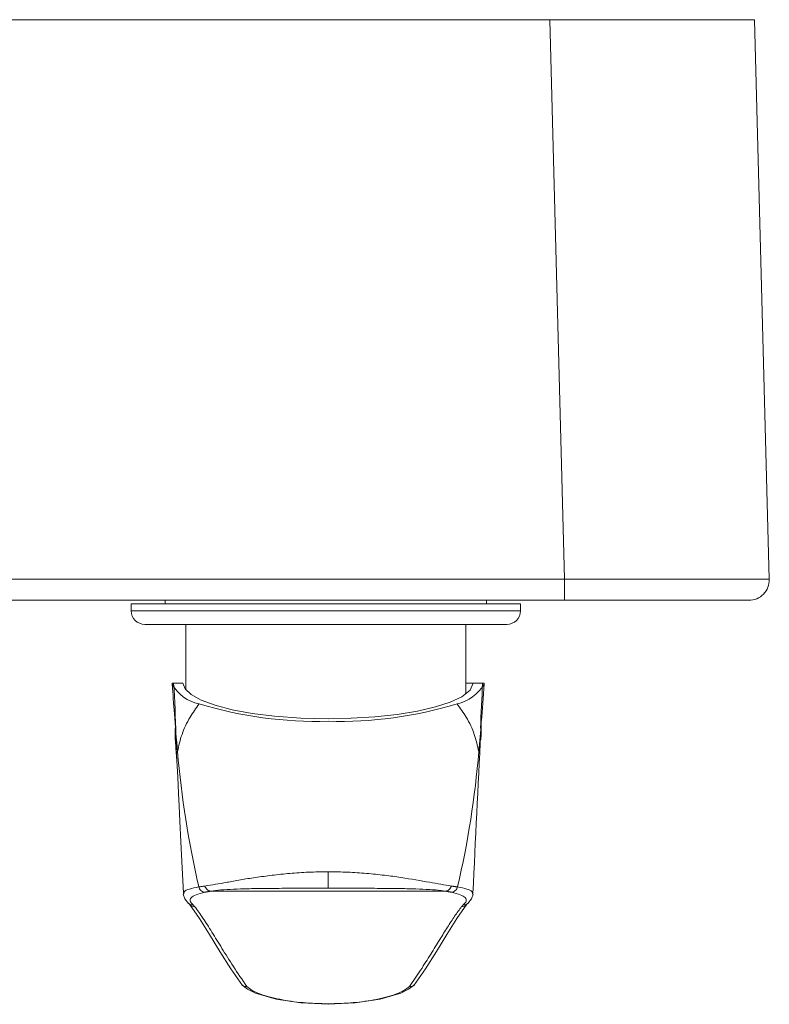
# Model space of a CAD drawing. Header units: millimetres. Extents: x 302.407 to 302.762, y 269.758 to 270.031.
# Tile 4 of 4: x 302.652 to 302.762, y 269.887 to 270.031. Entities that reach past the tile are written whole.
import ezdxf

# ---------------------------------------------------------------- set-up
doc = ezdxf.new("R2010")
doc.units = ezdxf.units.MM
doc.layers.add('SANINDUSA', color=3, linetype='Continuous')

msp = doc.modelspace()

# ---------------------------------------------------------------- linework, layer by layer
at = {"layer": 'SANINDUSA', "lineweight": 15}
for p, q in [((302.6477337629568, 270.0307303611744), (302.7297190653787, 270.0307303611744)), ((302.7318642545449, 269.9488088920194), (302.7297190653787, 270.0307303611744)), ((302.7297190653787, 270.0307303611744), (302.759708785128, 270.0307303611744)), ((302.759708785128, 270.0307303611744), (302.7618539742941, 269.9488088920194)), ((302.6479380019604, 269.9488088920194), (302.7318642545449, 269.9488088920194)), ((302.7318642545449, 269.9488088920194), (302.7318642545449, 269.9457303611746)), ((302.7318642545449, 269.9457303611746), (302.647405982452, 269.9457303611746)), ((302.6734345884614, 269.9457303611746), (302.6734345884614, 269.9452121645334)), ((302.7204345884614, 269.9452121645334), (302.7204345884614, 269.9457303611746)), ((302.7588550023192, 269.9457303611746), (302.7318642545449, 269.9457303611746)), ((302.6684345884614, 269.9452121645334), (302.6684345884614, 269.9442121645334)), ((302.6684345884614, 269.9452121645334), (302.7012962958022, 269.9452121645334)), ((302.6684345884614, 269.9442121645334), (302.7254345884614, 269.9442121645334)), ((302.7012962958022, 269.9452121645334), (302.7254345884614, 269.9452121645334)), ((302.7254345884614, 269.9442121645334), (302.7254345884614, 269.9452121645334)), ((302.7234345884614, 269.9422121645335), (302.6704345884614, 269.9422121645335)), ((302.6764345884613, 269.9422121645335), (302.6764345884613, 269.932695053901)), ((302.7174345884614, 269.9320922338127), (302.7174345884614, 269.9422121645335)), ((302.6744562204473, 269.9334534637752), (302.6744280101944, 269.9335797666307)), ((302.6760273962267, 269.9335797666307), (302.6744280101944, 269.9335797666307)), ((302.7185273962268, 269.9335797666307), (302.7174345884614, 269.9335797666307)), ((302.7201272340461, 269.9335797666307), (302.7185273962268, 269.9335797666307)), ((302.7201272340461, 269.9335797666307), (302.720098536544, 269.9334534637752)), ((302.6752336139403, 269.9235975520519), (302.6748638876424, 269.9269814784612)), ((302.719694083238, 269.9269557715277), (302.719600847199, 269.926095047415)), ((302.7196583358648, 269.9268893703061), (302.7196688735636, 269.9270956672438)), ((302.6748753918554, 269.9262594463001), (302.6748728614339, 269.9264178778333)), ((302.7196852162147, 269.9264033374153), (302.7196817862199, 269.9262844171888)), ((302.7144785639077, 269.9031586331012), (302.6800762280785, 269.9031586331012)), ((302.6768514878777, 269.9013714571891), (302.6769403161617, 269.9012825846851)), ((302.7176144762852, 269.9012825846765), (302.7177033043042, 269.9013714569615))]:
    msp.add_line(p, q, dxfattribs=at)
at = {"layer": 'SANINDUSA', "lineweight": 15, "flags": 128}
for points in [[(302.6972773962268, 269.928394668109), (302.6932716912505, 269.9284926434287), (302.6894062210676, 269.9287738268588), (302.6861454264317, 269.929181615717), (302.6832067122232, 269.9297219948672), (302.6807178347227, 269.930371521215), (302.6787014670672, 269.9311171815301), (302.6772396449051, 269.9319278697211), (302.6763366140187, 269.9327884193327), (302.6760273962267, 269.9335797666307)], [(302.7185273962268, 269.9335797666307), (302.7180484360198, 269.9325753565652), (302.7168239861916, 269.9316116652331), (302.7151486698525, 269.9308248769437), (302.7129725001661, 269.9301195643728), (302.7103638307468, 269.9295192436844), (302.7073956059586, 269.9290354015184), (302.7041208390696, 269.928679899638), (302.7006578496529, 269.9284641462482), (302.6972773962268, 269.9283946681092)], [(302.7193211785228, 269.9235975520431), (302.7195160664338, 269.925275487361), (302.7196924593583, 269.9269414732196)], [(302.7196848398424, 269.9262845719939), (302.7196897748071, 269.9266115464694), (302.7196925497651, 269.92681105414), (302.719693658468, 269.9268698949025), (302.7196940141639, 269.9268837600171), (302.7196941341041, 269.9268868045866), (302.7196941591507, 269.9268873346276), (302.7196941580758, 269.926887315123)], [(302.7196924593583, 269.9269414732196), (302.7196929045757, 269.9269459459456), (302.719694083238, 269.9269557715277)], [(302.6749236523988, 269.926357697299), (302.675090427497, 269.9230960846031), (302.6752536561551, 269.9198652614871), (302.6753751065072, 269.9174324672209), (302.6754624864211, 269.9156589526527), (302.6755745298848, 269.9133895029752), (302.67572415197, 269.9103613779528), (302.6759101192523, 269.9065880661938), (302.6760920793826, 269.9028792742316)], [(302.7196517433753, 269.9253260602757), (302.7196817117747, 269.9260773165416), (302.7196848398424, 269.9262845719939)], [(302.6760687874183, 269.9027227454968), (302.6762809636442, 269.9020468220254), (302.6768509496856, 269.9013719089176)], [(302.7177038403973, 269.9013719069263), (302.7182732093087, 269.902045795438), (302.7184859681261, 269.9027226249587)], [(302.6769766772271, 269.9012378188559), (302.6784282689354, 269.8991691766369), (302.6799068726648, 269.8968262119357), (302.6814393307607, 269.8943301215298), (302.6830456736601, 269.8917958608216), (302.6847362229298, 269.8893289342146)], [(302.7098185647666, 269.8893289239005), (302.7115087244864, 269.891795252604), (302.7131143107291, 269.8943282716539), (302.714646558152, 269.8968240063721), (302.7161259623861, 269.8991683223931), (302.7175781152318, 269.9012378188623)], [(302.6846415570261, 269.8894528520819), (302.6854873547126, 269.8888022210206), (302.6866515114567, 269.8882267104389), (302.6896719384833, 269.8873346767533), (302.6932901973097, 269.8867899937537), (302.6972833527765, 269.8865918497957)], [(302.6972714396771, 269.8865918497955), (302.7012444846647, 269.886788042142), (302.7048798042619, 269.887334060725), (302.7078990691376, 269.8882249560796), (302.7090617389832, 269.8887988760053), (302.7099133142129, 269.8894529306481)]]:
    msp.add_lwpolyline(points, dxfattribs=at)
at = {"layer": 'SANINDUSA', "lineweight": 15}
for centre, radius, start, end in [((302.7588550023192, 269.9487303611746), 0.003000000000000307, 270, 1.499999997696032), ((302.6704345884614, 269.9442121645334), 0.00200000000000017, 180, 270), ((302.7234345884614, 269.9442121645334), 0.00200000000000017, 270, 0), ((302.6794808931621, 269.9362001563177), 0.005726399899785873, 208.662828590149, 259.1133514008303), ((302.4353697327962, 269.9189437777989), 0.239738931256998, 1.68078712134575, 3.499931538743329), ((302.7148777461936, 269.9364689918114), 0.006029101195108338, 282.2343940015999, 329.9892736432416), ((302.932701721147, 269.9204360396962), 0.2132129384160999, 176.4660956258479, 178.236943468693), ((302.6957456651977, 269.9876302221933), 0.0596320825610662, 253.089035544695, 271.4718817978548), ((302.6988386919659, 269.9874121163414), 0.05941481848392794, 268.4942147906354, 286.9448686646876), ((302.7535070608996, 269.9290875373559), 0.07867136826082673, 181.5340104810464, 184.9817042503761), ((302.742445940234, 269.9250951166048), 0.02282827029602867, 175.3608346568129, 179.4528848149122), ((302.7217860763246, 269.9266459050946), 0.002114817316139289, 171.5745979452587, 186.586270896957), ((302.6882202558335, 269.926052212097), 0.01334647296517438, 179.1103175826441, 189.3133165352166), ((312.4314710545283, 269.4312366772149), 9.724452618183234, 177.0818453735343, 177.2200244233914), ((302.8182184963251, 269.935836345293), 0.1435077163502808, 184.8923085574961, 192.9088912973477), ((302.5855313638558, 269.9343963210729), 0.1342249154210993, 346.8134705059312, 355.3854073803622), ((302.6852661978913, 269.8899956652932), 0.000823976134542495, 223.3042613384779, 278.775799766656)]:
    msp.add_arc(centre, radius, start, end, dxfattribs=at)
msp.add_ellipse((302.7318457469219, 269.9487303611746), major_axis=(0.03000822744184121, 7.852600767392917e-05), ratio=0.002615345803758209, start_param=6.163713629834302e-05, end_param=1.570172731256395, dxfattribs=at)
for points, knots in [([(302.6752336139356, 269.9235975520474), (302.6750695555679, 269.9254358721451), (302.6747765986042, 269.9287185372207), (302.6745541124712, 269.9320066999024), (302.674456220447, 269.9334534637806)], [0, 0, 0, 0, 0.5600084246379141, 1, 1, 1, 1]), ([(302.720098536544, 269.9334534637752), (302.7199727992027, 269.9316119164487), (302.719748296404, 269.9283238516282), (302.7194516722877, 269.9250415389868), (302.7193211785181, 269.9235975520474)], [0, 0, 0, 0, 0.5600702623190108, 1, 1, 1, 1]), ([(302.6752336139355, 269.9235975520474), (302.6754151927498, 269.9244328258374), (302.6757783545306, 269.9261033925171), (302.6768781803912, 269.928455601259), (302.677936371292, 269.9299311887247), (302.6783994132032, 269.9305768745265)], [0, 0, 0, 0, 0.3599624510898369, 0.7199331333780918, 1, 1, 1, 1]), ([(302.7161553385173, 269.9305768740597), (302.7166183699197, 269.9299312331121), (302.7176765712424, 269.9284557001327), (302.7187763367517, 269.9261034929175), (302.719139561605, 269.9244328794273), (302.719321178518, 269.9235975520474)], [0, 0, 0, 0, 0.2800479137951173, 0.6400150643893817, 1, 1, 1, 1]), ([(302.6792449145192, 269.9039074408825), (302.6802535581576, 269.90407327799), (302.6817745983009, 269.9043233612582), (302.6844189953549, 269.9048072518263), (302.6866186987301, 269.905164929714), (302.6890411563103, 269.9054925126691), (302.6916518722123, 269.9057598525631), (302.6944143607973, 269.9059567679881), (302.696319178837, 269.9059813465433), (302.6972773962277, 269.9059937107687)], [0, 0, 0, 0, 0.2449385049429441, 0.3693686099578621, 0.49373520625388, 0.619604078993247, 0.7461655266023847, 0.8723087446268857, 1, 1, 1, 1]), ([(302.6972773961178, 269.9035854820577), (302.6972774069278, 269.9036286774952), (302.6972774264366, 269.9037066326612), (302.6972772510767, 269.904230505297), (302.6972780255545, 269.9049584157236), (302.6972776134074, 269.9056364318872), (302.6972773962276, 269.9059937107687)], [0, 0, 0, 0, 0.2774080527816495, 0.500640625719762, 0.7368638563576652, 1, 1, 1, 1]), ([(302.6972773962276, 269.905993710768), (302.6982374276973, 269.9059812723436), (302.7001495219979, 269.9059564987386), (302.7029221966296, 269.9057602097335), (302.7055388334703, 269.9054941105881), (302.7087453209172, 269.9050584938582), (302.7122701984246, 269.9044137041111), (302.7143027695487, 269.9040751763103), (302.7153098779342, 269.9039074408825)], [0, 0, 0, 0, 0.1279778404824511, 0.2548934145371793, 0.3820502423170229, 0.5073538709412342, 0.7559012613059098, 1, 1, 1, 1]), ([(302.6761643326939, 269.9028843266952), (302.6761766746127, 269.9029550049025), (302.676215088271, 269.9031749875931), (302.6768855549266, 269.9034811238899), (302.6778544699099, 269.9036782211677), (302.6783377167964, 269.9037765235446)], [0, 0, 0, 0, 0.1917774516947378, 0.5968985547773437, 1, 1, 1, 1]), ([(302.6783377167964, 269.9037765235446), (302.6783714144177, 269.9036757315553), (302.6784406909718, 269.9034685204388), (302.6786528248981, 269.9032185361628), (302.6789198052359, 269.9030446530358), (302.6791175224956, 269.9030156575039), (302.6792136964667, 269.9030015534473)], [0, 0, 0, 0, 0.2432108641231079, 0.4999999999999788, 0.756789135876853, 1, 1, 1, 1]), ([(302.6792449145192, 269.9039074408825), (302.679278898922, 269.9038097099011), (302.6793486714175, 269.9036090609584), (302.6795506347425, 269.9033686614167), (302.6798014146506, 269.9032012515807), (302.6799862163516, 269.903172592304), (302.6800762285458, 269.9031586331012)], [0, 0, 0, 0, 0.2435372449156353, 0.4999999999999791, 0.756462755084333, 1, 1, 1, 1]), ([(302.7144785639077, 269.9031586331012), (302.7145685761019, 269.903172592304), (302.7147533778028, 269.9032012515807), (302.715004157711, 269.9033686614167), (302.7152061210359, 269.9036090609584), (302.7152758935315, 269.9038097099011), (302.7153098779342, 269.9039074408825)], [0, 0, 0, 0, 0.2435372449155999, 0.4999999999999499, 0.7564627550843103, 1, 1, 1, 1]), ([(302.7153410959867, 269.9030015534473), (302.7154372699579, 269.9030156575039), (302.7156349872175, 269.9030446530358), (302.7159019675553, 269.9032185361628), (302.7161141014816, 269.9034685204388), (302.7161833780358, 269.9036757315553), (302.716217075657, 269.9037765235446)], [0, 0, 0, 0, 0.2432108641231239, 0.4999999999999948, 0.7567891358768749, 1, 1, 1, 1]), ([(302.716217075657, 269.9037765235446), (302.7167018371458, 269.9036778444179), (302.7176690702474, 269.9034809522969), (302.7183393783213, 269.9031749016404), (302.7183771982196, 269.9029554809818), (302.7183894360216, 269.9028844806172)], [0, 0, 0, 0, 0.4046305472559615, 0.8073497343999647, 1, 1, 1, 1]), ([(302.6774942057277, 269.9011503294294), (302.6773169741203, 269.9013386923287), (302.6769629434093, 269.9017149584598), (302.6771444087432, 269.9022133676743), (302.6778162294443, 269.9026536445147), (302.6787486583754, 269.9028857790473), (302.6792136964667, 269.9030015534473)], [0, 0, 0, 0, 0.249897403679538, 0.4991849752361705, 0.7502243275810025, 0.9999999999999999, 0.9999999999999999, 0.9999999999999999, 0.9999999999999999]), ([(302.6800762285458, 269.9031586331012), (302.6805540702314, 269.9032200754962), (302.6815071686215, 269.9033426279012), (302.6833885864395, 269.9034472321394), (302.6854907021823, 269.9035150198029), (302.6879909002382, 269.9035554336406), (302.6908633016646, 269.9035756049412), (302.694050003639, 269.9035836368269), (302.6961963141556, 269.9035848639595), (302.6972773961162, 269.9035854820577)], [0, 0, 0, 0, 0.1303008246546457, 0.2598967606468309, 0.3856960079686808, 0.5156259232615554, 0.6782127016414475, 0.837917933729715, 1, 1, 1, 1]), ([(302.6972773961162, 269.9035854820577), (302.698363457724, 269.9035848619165), (302.7005175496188, 269.9035836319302), (302.7037084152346, 269.9035754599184), (302.7065799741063, 269.9035551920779), (302.7090770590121, 269.9035145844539), (302.7111746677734, 269.9034466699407), (302.7130525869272, 269.9033420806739), (302.7140018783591, 269.9032199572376), (302.7144785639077, 269.9031586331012)], [0, 0, 0, 0, 0.1628365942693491, 0.3229696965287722, 0.4852450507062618, 0.6150021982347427, 0.7410631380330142, 0.8699751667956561, 1, 1, 1, 1]), ([(302.7153410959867, 269.9030015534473), (302.7158076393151, 269.9028853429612), (302.7167385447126, 269.9026534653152), (302.7174110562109, 269.902212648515), (302.7175921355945, 269.9017147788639), (302.7172373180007, 269.9013379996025), (302.7170605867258, 269.9011503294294)], [0, 0, 0, 0, 0.2506660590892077, 0.5001601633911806, 0.7510345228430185, 1, 1, 1, 1]), ([(302.6768545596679, 269.9013763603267), (302.6768823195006, 269.9013518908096), (302.6769609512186, 269.901282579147), (302.6771713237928, 269.901178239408), (302.6773671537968, 269.9011613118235), (302.6774942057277, 269.9011503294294)], [0, 0, 0, 0, 0.1608277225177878, 0.4555560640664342, 1, 1, 1, 1]), ([(302.6769514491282, 269.9012766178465), (302.6769764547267, 269.9012438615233), (302.6770426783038, 269.9011571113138), (302.6771847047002, 269.9010509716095), (302.6774157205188, 269.9009301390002), (302.6776093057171, 269.9009138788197), (302.6777350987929, 269.9009033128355)], [0, 0, 0, 0, 0.137817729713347, 0.3649895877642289, 0.5873655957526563, 0.9999999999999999, 0.9999999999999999, 0.9999999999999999, 0.9999999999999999]), ([(302.6777350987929, 269.9009033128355), (302.6781352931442, 269.900358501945), (302.6789322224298, 269.8992735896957), (302.6802445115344, 269.8972058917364), (302.6817015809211, 269.8948361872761), (302.6833268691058, 269.8921812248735), (302.6847071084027, 269.8901761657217), (302.6853919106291, 269.8891813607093)], [0, 0, 0, 0, 0.2035218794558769, 0.405284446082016, 0.605792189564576, 0.8044147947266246, 1, 1, 1, 1]), ([(302.7091628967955, 269.8891813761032), (302.7097321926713, 269.8900024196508), (302.710893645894, 269.8916774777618), (302.7123253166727, 269.8939736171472), (302.713608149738, 269.896065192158), (302.7147570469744, 269.8979161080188), (302.7158202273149, 269.8995525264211), (302.7164834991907, 269.900448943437), (302.7168196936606, 269.9009033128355)], [0, 0, 0, 0, 0.1606801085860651, 0.3278127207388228, 0.4993840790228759, 0.6616581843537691, 0.8285037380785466, 0.9999999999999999, 0.9999999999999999, 0.9999999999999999, 0.9999999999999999]), ([(302.7168196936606, 269.9009033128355), (302.7169454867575, 269.9009138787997), (302.7171390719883, 269.9009301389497), (302.7173700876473, 269.9010509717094), (302.717512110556, 269.9011571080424), (302.7175783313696, 269.9012438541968), (302.7176033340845, 269.9012766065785)], [0, 0, 0, 0, 0.4126411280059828, 0.6350207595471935, 0.8621963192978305, 1, 1, 1, 1]), ([(302.7170605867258, 269.9011503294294), (302.7171876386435, 269.9011613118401), (302.7173834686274, 269.9011782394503), (302.7175938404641, 269.9012825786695), (302.7176724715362, 269.9013518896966), (302.7177002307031, 269.9013763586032)], [0, 0, 0, 0, 0.5444460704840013, 0.8391755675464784, 0.9999999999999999, 0.9999999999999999, 0.9999999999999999, 0.9999999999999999]), ([(302.709162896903, 269.8891813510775), (302.7092691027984, 269.8891781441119), (302.7094315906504, 269.8891732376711), (302.7096080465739, 269.8892352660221), (302.7096933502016, 269.8892783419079), (302.709734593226, 269.8893033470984), (302.7097547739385, 269.8893166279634), (302.7097647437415, 269.8893234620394), (302.7097696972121, 269.8893269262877), (302.7097719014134, 269.8893284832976), (302.7097727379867, 269.8893290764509), (302.7097728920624, 269.8893291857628), (302.7097729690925, 269.8893292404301), (302.7097730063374, 269.8893292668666), (302.7097730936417, 269.8893293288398), (302.7097787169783, 269.8893333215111), (302.7098204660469, 269.8893633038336), (302.7098564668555, 269.8893995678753), (302.7098877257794, 269.8894310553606)], [0, 0, 0, 0, 0.3889962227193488, 0.5951379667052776, 0.6998704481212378, 0.752466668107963, 0.7787980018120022, 0.791968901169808, 0.7985552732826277, 0.8018486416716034, 0.8022603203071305, 0.8024661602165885, 0.8025690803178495, 0.802620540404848, 0.8026403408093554, 0.8029773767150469, 0.8289284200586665, 1, 1, 1, 1]), ([(302.6853919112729, 269.8891813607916), (302.6856289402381, 269.8889914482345), (302.6861085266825, 269.8886071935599), (302.6876379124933, 269.8879310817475), (302.6901212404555, 269.8872665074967), (302.6935949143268, 269.8867716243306), (302.6960511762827, 269.8867019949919), (302.6972874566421, 269.8866669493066)], [0, 0, 0, 0, 0.1204675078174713, 0.2437448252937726, 0.4929538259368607, 0.7447946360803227, 1, 1, 1, 1]), ([(302.6972874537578, 269.8866670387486), (302.6985125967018, 269.8867020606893), (302.7009604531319, 269.8867720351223), (302.7044261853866, 269.8872651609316), (302.7069097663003, 269.8879288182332), (302.7084419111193, 269.8886047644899), (302.7089232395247, 269.8889897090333), (302.7091628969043, 269.8891813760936)], [0, 0, 0, 0, 0.2532850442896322, 0.506067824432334, 0.7554317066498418, 0.8782274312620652, 0.9999999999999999, 0.9999999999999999, 0.9999999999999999, 0.9999999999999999]), ([(302.6972834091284, 269.8866011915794), (302.6972837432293, 269.8865990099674), (302.6972849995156, 269.8865908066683), (302.6972864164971, 269.8866347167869), (302.6972874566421, 269.8866669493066)], [0, 0, 0, 0, 0.2659432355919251, 1, 1, 1, 1])]:
    msp.add_open_spline(points, degree=3, knots=knots, dxfattribs=at)
for points in [[(302.6783377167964, 269.9037765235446), (302.6792449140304, 269.9039074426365)], [(302.7153098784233, 269.9039074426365), (302.716217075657, 269.9037765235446)], [(302.6761013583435, 269.9027080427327), (302.6761643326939, 269.9028843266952)], [(302.6792136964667, 269.9030015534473), (302.6800762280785, 269.9031586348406)], [(302.7144785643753, 269.9031586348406), (302.7153410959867, 269.9030015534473)], [(302.7183894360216, 269.9028844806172), (302.7184525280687, 269.9027074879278)], [(302.6774942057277, 269.9011503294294), (302.6777350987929, 269.9009033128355)], [(302.7168196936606, 269.9009033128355), (302.7170605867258, 269.9011503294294)]]:
    msp.add_open_spline(points, degree=1, dxfattribs=at)

doc.saveas('drawing.dxf')
